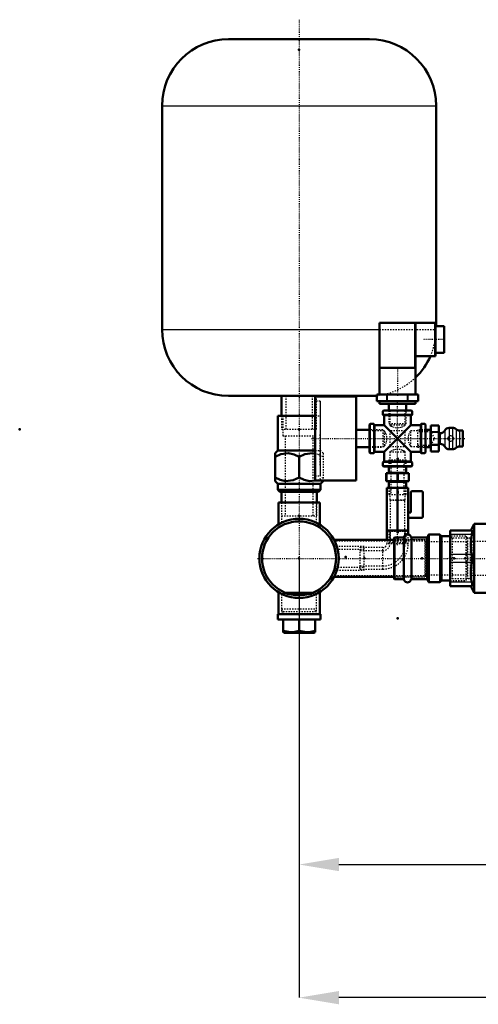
# Model space of a CAD drawing. Header units: millimetres. Extents: x -653 to 351, y -335 to 1145.
# Tile 1 of 4: x -653 to -308, y -335 to 405. Entities that reach past the tile are written whole.
import ezdxf

# ---------------------------------------------------------------- set-up
doc = ezdxf.new("R2010")
doc.units = ezdxf.units.MM
doc.linetypes.add('Center', pattern=[1.5, 0.45, -0.5, 0.05, -0.5])
doc.linetypes.add('Dashed', pattern=[2, 1, -1])
for name, color, linetype, lineweight in [('2d ConnectionPoints', 7, 'Continuous', 50), ('AM_0', 7, 'Continuous', 50), ('AM_4', 3, 'Continuous', 25), ('AM_5', 3, 'Continuous', 25), ('AM_7', 7, 'Center', 25), ('AM_9', 6, 'Dashed', 25)]:
    doc.layers.add(name, color=color, linetype=linetype, lineweight=lineweight)
doc.dimstyles.new('ISO-25', dxfattribs={"dimtxt": 2.5, "dimasz": 2.5, "dimexe": 1.25, "dimexo": 0.625, "dimtad": 1, "dimtxsty": 'Standard', "dimcen": 2.5, "dimadec": 0, "dimazin": 0, "dimtfac": 1, "dimtmove": 0, "dimatfit": 3, "dimfxl": 1, "dimarcsym": 0})

# ---------------------------------------------------------------- blocks, each defined once
blk = doc.blocks.new('1_Screwed_Plug_UG1002093_1_0_in_HSVP164161451021531101300230_1')
at = {"layer": 'AM_0'}
for p, q in [((-452.86, -26), (-433.14, -26)), ((-449.65, -27), (-436.35, -27)), ((-459, -42), (-427, -42)), ((-459, -42), (-459, -46)), ((-427, -46), (-427, -42)), ((-459, -46), (-427, -46)), ((-455, -46), (-455, -55.5)), ((-443, -46), (-443, -54.43)), ((-431, -46), (-431, -55.5)), ((-455, -55.5), (-454.13, -56)), ((-454.13, -56), (-431.87, -56)), ((-431.87, -56), (-431, -55.5))]:
    blk.add_line(p, q, dxfattribs=at)
for points in [[(-443, -54.43), (-446.14, -55.24), (-449.43, -55.49), (-455, -54.43)], [(-431, -54.43), (-434.14, -55.24), (-437.43, -55.49), (-443, -54.43)]]:
    blk.add_lwpolyline(points, dxfattribs=at)
at = {"layer": 'AM_9'}
for p, q in [((-455.06, -26), (-456.22, -27)), ((-456.22, -27), (-456.22, -37.98)), ((-456.22, -27), (-449.65, -27)), ((-455.06, -26), (-452.86, -26)), ((-436.35, -27), (-429.78, -27)), ((-433.14, -26), (-430.94, -26)), ((-429.78, -27), (-430.94, -26)), ((-429.78, -37.98), (-429.78, -27)), ((-456.22, -37.98), (-455.06, -39.99)), ((-456.22, -37.98), (-429.78, -37.98)), ((-455.06, -39.99), (-456.22, -42)), ((-455.06, -39.99), (-430.94, -39.99)), ((-430.94, -39.99), (-429.78, -37.98)), ((-429.78, -42), (-430.94, -39.99))]:
    blk.add_line(p, q, dxfattribs=at)
blk = doc.blocks.new('2_TankUG1042142_0_in_HSVP164161451021531101300230_1')
at = {"layer": 'AM_0'}
for p, q in [((-496, 390), (-390, 390)), ((-546, 340), (-546, 172)), ((-340, 174.5), (-340, 340)), ((-496, 122), (-390, 122)), ((-456.22, 122), (-456.22, 107)), ((-429.78, 121.5), (-429.78, 122))]:
    blk.add_line(p, q, dxfattribs=at)
for centre, start, end in [((-496, 340), 90, 180), ((-390, 340), 360, 90), ((-496, 172), 180, 270), ((-390, 172), 313.63011, 336.42182), ((-390, 172), 270, 276.30251)]:
    blk.add_arc(centre, 50, start, end, dxfattribs=at)
at = {"layer": 'AM_4'}
for p, q in [((-546, 340), (-340, 340)), ((-546, 172), (-382.5, 172))]:
    blk.add_line(p, q, dxfattribs=at)
at = {"layer": 'AM_7'}
blk.add_line((-443, 404.65), (-443, -57.5), dxfattribs=at)
at = {"layer": 'AM_9'}
for p, q in [((-382.5, 172), (-340, 172)), ((-340, 172), (-340, 174.5)), ((-453, 122), (-453, 97)), ((-433, 97), (-433, 122)), ((-429.78, 97), (-429.78, 121.5)), ((-456.22, 107), (-456.22, 97)), ((-456.22, 97), (-429.78, 97))]:
    blk.add_line(p, q, dxfattribs=at)
for start, end in [(336.42182, 0), (276.30251, 313.63011)]:
    blk.add_arc((-390, 172), 50, start, end, dxfattribs=at)
blk = doc.blocks.new('3_Reflex_fitting__UG1052386_0_in_HSVP164161451021531101300230_1')
at = {"layer": 'AM_0'}
for p, q in [((-459, 107), (-459, 81)), ((-459, 107), (-431, 107)), ((-459, 81), (-461, 79)), ((-461, 58), (-461, 79)), ((-459, 81), (-431, 81)), ((-443, 76.22), (-443, 60.78)), ((-461, 58), (-459, 56)), ((-459, 56), (-459, 51.5)), ((-459, 56), (-427, 56)), ((-430.83, 58.37), (-430.31, 58.5)), ((-427, 56), (-425, 58)), ((-427, 51.5), (-427, 56)), ((-425, 58.45), (-425, 58)), ((-459, 51.5), (-457.5, 50)), ((-459, 51.5), (-427, 51.5)), ((-457.5, 50), (-428.5, 50)), ((-456.25, 50), (-456.25, 42)), ((-429.75, 42), (-429.75, 50)), ((-428.5, 50), (-427, 51.5))]:
    blk.add_line(p, q, dxfattribs=at)
for points in [[(-443, 76.22), (-446.75, 78.01), (-450.87, 78.95), (-456.68, 78.21), (-461, 76.22)], [(-430.98, 78.66), (-432.87, 78.95), (-438.68, 78.21), (-443, 76.22)], [(-461, 60.78), (-457.25, 58.99), (-453.13, 58.05), (-447.32, 58.79), (-443, 60.78)], [(-443, 60.78), (-439.25, 58.99), (-435.13, 58.05), (-430.83, 58.37)]]:
    blk.add_lwpolyline(points, dxfattribs=at)
at = {"layer": 'AM_9'}
for p, q in [((-455.25, 107), (-455.25, 92)), ((-431, 107), (-427, 107)), ((-430.75, 92), (-430.75, 107)), ((-455.25, 92), (-430.75, 92)), ((-453.5, 92), (-453.5, 32)), ((-432.5, 32), (-432.5, 92)), ((-431, 81), (-427, 81)), ((-425, 76.22), (-427.47, 77.49)), ((-425, 79), (-427, 81)), ((-425, 79), (-425, 58.45)), ((-456.25, 42), (-456.25, 32)), ((-429.75, 32), (-429.75, 42)), ((-456.25, 32), (-429.75, 32))]:
    blk.add_line(p, q, dxfattribs=at)
for points in [[(-427.47, 77.49), (-428.75, 78.01), (-430.98, 78.66)], [(-430.31, 58.5), (-429.32, 58.79), (-425, 60.78)]]:
    blk.add_lwpolyline(points, dxfattribs=at)
blk = doc.blocks.new('4_Pressure_gauge_UG1050785_0_in_HSVP164161451021531101300230_1')
at = {"layer": 'AM_0'}
for p, q in [((-400, 121.5), (-431, 121.5)), ((-431, 121.5), (-431, 58.5)), ((-400, 121.5), (-400, 58.5)), ((-390, 96.58), (-400, 96.58)), ((-400, 83.42), (-390, 83.42)), ((-431, 58.5), (-400, 58.5))]:
    blk.add_line(p, q, dxfattribs=at)
at = {"layer": 'AM_9'}
for p, q in [((-427.1, 118), (-431, 118)), ((-427.1, 118), (-427.1, 62)), ((-427.1, 117.95), (-427, 117.95)), ((-427.1, 117.95), (-427, 117.95)), ((-427.1, 115.75), (-427, 115.75)), ((-427.1, 115.71), (-427, 115.71)), ((-427.1, 115.16), (-427, 115.16)), ((-427.1, 115.15), (-427, 115.15)), ((-427.1, 114.25), (-427, 114.25)), ((-427.1, 114.2), (-427, 114.2)), ((-427.1, 113.18), (-427, 113.18)), ((-427.1, 113.14), (-427, 113.14)), ((-427, 112.28), (-427.1, 112.28)), ((-427.1, 111.82), (-427, 111.82)), ((-427.1, 111.77), (-427, 111.77)), ((-427, 114.25), (-427, 117.95)), ((-427, 65.75), (-427, 114.2)), ((-427.1, 108.07), (-427, 108.07)), ((-427.1, 108), (-427, 108)), ((-427.1, 106.27), (-427, 106.27)), ((-427.1, 106.2), (-427, 106.2)), ((-427.1, 96.55), (-427, 96.55)), ((-427.1, 96.46), (-427, 96.46)), ((-380, 96.58), (-390, 96.58)), ((-380, 96.58), (-380, 83.42)), ((-427.5, 92.93), (-427, 92.93)), ((-427.5, 92.93), (-427.5, 69.5)), ((-427.5, 92.25), (-427, 92.25)), ((-427, 92), (-427.5, 92)), ((-427.5, 91.99), (-427, 91.99)), ((-427.5, 91.18), (-427, 91.18)), ((-427.5, 90.86), (-427, 90.86)), ((-427.5, 88.85), (-427, 88.85)), ((-427.1, 95.91), (-427, 95.91)), ((-427.1, 95.81), (-427, 95.81)), ((-427.1, 84.29), (-427, 84.29)), ((-427.1, 84.19), (-427, 84.19)), ((-427.1, 83.64), (-427, 83.64)), ((-427.1, 83.54), (-427, 83.54)), ((-390, 83.42), (-380, 83.42)), ((-427.5, 69.5), (-427.1, 69.5)), ((-427.1, 73.88), (-427, 73.88)), ((-427.1, 73.8), (-427, 73.8)), ((-427.1, 72.08), (-427, 72.08)), ((-427.1, 72), (-427, 72)), ((-427.1, 70.84), (-427, 70.84)), ((-427, 70.71), (-427.1, 70.71)), ((-427.1, 68.18), (-427, 68.18)), ((-427.1, 68.13), (-427, 68.13)), ((-427.1, 67.72), (-427, 67.72)), ((-427.1, 66.9), (-427, 66.9)), ((-427.1, 66.86), (-427, 66.86)), ((-431, 62), (-427.1, 62)), ((-427.1, 65.75), (-427, 65.75)), ((-427.1, 65.7), (-427, 65.7)), ((-427.1, 64.84), (-427, 64.84)), ((-427.1, 64.84), (-427, 64.84)), ((-427.1, 64.33), (-427, 64.33)), ((-427.1, 64.29), (-427, 64.29)), ((-427.1, 62.05), (-427, 62.05)), ((-427.1, 62.04), (-427, 62.04)), ((-427, 62.05), (-427, 65.7))]:
    blk.add_line(p, q, dxfattribs=at)
blk = doc.blocks.new('5_Air_valve_UG1069318_0_in_HSVP164161451021531101300230_1')
at = {"layer": 'AM_0'}
for p, q in [((-344.8, 96.58), (-348, 96.58)), ((-338, 99.69), (-344, 99.69)), ((-344, 80.31), (-344, 99.69)), ((-338, 80.31), (-338, 99.69)), ((-327.63, 98), (-330.07, 98)), ((-337, 94), (-337.2, 94)), ((-320, 96), (-322.34, 96)), ((-320, 96), (-320, 84)), ((-348, 83.42), (-344.8, 83.42)), ((-337.2, 86), (-337, 86)), ((-330.07, 82), (-327.63, 82)), ((-322.34, 84), (-320, 84)), ((-344, 80.31), (-338, 80.31))]:
    blk.add_line(p, q, dxfattribs=at)
for centre, radius, start, end in [((-344.8, 97.38), 0.8, 270, 0), ((-330.07, 94), 4, 90, 150), ((-327.63, 94), 4, 48.59038, 90), ((-322.34, 100), 4, 228.59038, 270), ((-337.2, 94.8), 0.8, 180, 270), ((-337, 98), 4, 270, 330), ((-344.8, 82.62), 0.8, 360, 90), ((-337.2, 85.2), 0.8, 90, 180), ((-337, 82), 4, 30, 90), ((-330.07, 86), 4, 210, 270), ((-327.63, 86), 4, 270, 311.40962), ((-322.34, 80), 4, 90, 131.40962)]:
    blk.add_arc(centre, radius, start, end, dxfattribs=at)
at = {"layer": 'AM_4'}
for p, q in [((-344.8, 96.58), (-344.8, 83.42)), ((-338, 99.58), (-344, 99.58)), ((-330.07, 98), (-330.07, 82)), ((-327.63, 98), (-327.63, 82)), ((-324.99, 97), (-324.99, 83)), ((-338, 95.14), (-344, 95.14)), ((-338, 94.45), (-344, 94.45)), ((-337.2, 94), (-337.2, 86)), ((-337, 94), (-337, 86)), ((-333.54, 96), (-333.54, 84)), ((-322.34, 96), (-322.34, 84)), ((-338, 85.55), (-344, 85.55)), ((-338, 84.86), (-344, 84.86)), ((-338, 80.42), (-344, 80.42))]:
    blk.add_line(p, q, dxfattribs=at)
at = {"layer": 'AM_7'}
blk.add_line((-433.55, 90), (-318.3, 90), dxfattribs=at)
at = {"layer": 'AM_9'}
for p, q in [((-354, 96.58), (-354, 83.42)), ((-348, 96.58), (-354, 96.58)), ((-344, 95), (-354, 95)), ((-341, 90), (-344, 95)), ((-344, 85), (-341, 90)), ((-354, 85), (-344, 85)), ((-354, 83.42), (-348, 83.42))]:
    blk.add_line(p, q, dxfattribs=at)
for points in [[(-330.07, 88.31), (-330.56, 88.75), (-330.89, 89.33), (-331, 89.99), (-330.89, 90.65), (-330.57, 91.24), (-330.07, 91.69)], [(-327.63, 91.46), (-328.19, 91.83), (-328.84, 91.99), (-329.5, 91.94), (-330.07, 91.69)], [(-327.63, 91.46), (-327.23, 90.94), (-327.02, 90.31), (-327.03, 89.64), (-327.26, 89.01), (-327.63, 88.54)], [(-330.07, 88.31), (-329.46, 88.05), (-328.8, 88.01), (-328.18, 88.18), (-327.63, 88.54)]]:
    blk.add_lwpolyline(points, dxfattribs=at)
blk = doc.blocks.new('6_Pressure_transmitter_Midas_1_0_in_HSVP164161451021531101300230_1')
at = {"layer": 'AM_0'}
for p, q in [((-340.5, 177), (-382.5, 177)), ((-382.5, 123), (-382.5, 177)), ((-355.5, 123), (-355.5, 177)), ((-340.5, 152), (-340.5, 177)), ((-334, 174.5), (-340.5, 174.5)), ((-334, 174.5), (-334, 154.5)), ((-355.5, 152), (-340.5, 152)), ((-340.5, 154.5), (-334, 154.5)), ((-355.5, 143), (-382.5, 143)), ((-353.49, 123), (-384.51, 123)), ((-384.51, 123), (-384.51, 118)), ((-353.49, 118), (-353.49, 123)), ((-353.49, 118), (-384.51, 118)), ((-382.5, 118), (-382.5, 116)), ((-355.5, 116), (-382.5, 116)), ((-375.5, 116), (-375.5, 111)), ((-362.5, 111), (-362.5, 116)), ((-355.5, 116), (-355.5, 118))]:
    blk.add_line(p, q, dxfattribs=at)
at = {"layer": 'AM_4'}
for p, q in [((-382, 143), (-382, 177)), ((-356, 143), (-356, 177)), ((-355, 152), (-355, 177)), ((-341, 152), (-341, 177)), ((-384.44, 118), (-384.44, 123)), ((-376.94, 118), (-376.94, 123)), ((-376.51, 118), (-376.51, 123)), ((-361.49, 118), (-361.49, 123)), ((-361.06, 118), (-361.06, 123)), ((-353.56, 118), (-353.56, 123))]:
    blk.add_line(p, q, dxfattribs=at)
at = {"layer": 'AM_7'}
for p, q in [((-333.25, 164.5), (-349.75, 164.5)), ((-369, 144), (-369, 122)), ((-369, 9.95), (-369, 118.85))]:
    blk.add_line(p, q, dxfattribs=at)
at = {"layer": 'AM_9'}
for p, q in [((-375.5, 111), (-375.5, 101)), ((-362.5, 101), (-362.5, 111)), ((-362.5, 101), (-375.5, 101))]:
    blk.add_line(p, q, dxfattribs=at)
blk = doc.blocks.new('7_Pipe_pieceUG1050780_0_in_HSVP164161451021531101300230_1')
at = {"layer": 'AM_0'}
for p, q in [((-358.5, 111), (-379.5, 111)), ((-380, 110.5), (-380, 108)), ((-358.5, 107.5), (-379.5, 107.5)), ((-379, 107), (-379, 100)), ((-359, 100), (-359, 107)), ((-358, 108), (-358, 110.5)), ((-390, 100.5), (-390, 79.5)), ((-387, 101), (-389.5, 101)), ((-386.5, 100.5), (-386.5, 79.5)), ((-379, 100), (-386, 100)), ((-379, 100), (-359, 80)), ((-379, 80), (-359, 100)), ((-352, 100), (-359, 100)), ((-351.5, 100.5), (-351.5, 79.5)), ((-348.5, 101), (-351, 101)), ((-348, 100.5), (-348, 79.5)), ((-389.5, 79), (-387, 79)), ((-386, 80), (-379, 80)), ((-379, 80), (-379, 73)), ((-359, 73), (-359, 80)), ((-359, 80), (-352, 80)), ((-351, 79), (-348.5, 79)), ((-380, 72), (-380, 69.5)), ((-358.5, 72.5), (-379.5, 72.5)), ((-358.5, 69), (-379.5, 69)), ((-358, 69.5), (-358, 72))]:
    blk.add_line(p, q, dxfattribs=at)
for centre, start, end in [((-379.5, 110.5), 90, 180), ((-358.5, 110.5), 360, 90), ((-379.5, 108), 180, 270), ((-379.5, 107), 0, 90), ((-358.5, 107), 90, 180), ((-358.5, 108), 270, 0), ((-389.5, 100.5), 90, 180), ((-387, 100.5), 360, 90), ((-386, 100.5), 180, 270), ((-352, 100.5), 270, 0), ((-351, 100.5), 90, 180), ((-348.5, 100.5), 360, 90), ((-389.5, 79.5), 180, 270), ((-387, 79.5), 270, 0), ((-386, 79.5), 90, 180), ((-352, 79.5), 360, 90), ((-351, 79.5), 180, 270), ((-348.5, 79.5), 270, 0), ((-379.5, 72), 90, 180), ((-379.5, 69.5), 180, 270), ((-379.5, 73), 270, 0), ((-358.5, 73), 180, 270), ((-358.5, 72), 0, 90), ((-358.5, 69.5), 270, 0)]:
    blk.add_arc(centre, 0.5, start, end, dxfattribs=at)
at = {"layer": 'AM_4'}
for p, q in [((-358, 110.5), (-380, 110.5)), ((-358, 108), (-380, 108)), ((-359, 107), (-379, 107)), ((-389.5, 101), (-389.5, 79)), ((-387, 101), (-387, 79)), ((-386, 100), (-386, 80)), ((-352, 100), (-352, 80)), ((-351, 101), (-351, 79)), ((-348.5, 101), (-348.5, 79)), ((-358, 72), (-380, 72)), ((-358, 69.5), (-380, 69.5)), ((-359, 73), (-379, 73))]:
    blk.add_line(p, q, dxfattribs=at)
at = {"layer": 'AM_9'}
for p, q in [((-374.88, 111), (-374.88, 100)), ((-363.13, 99.99), (-363.13, 111)), ((-363.13, 100), (-374.88, 100)), ((-379, 95.87), (-390, 95.87)), ((-379, 95.87), (-379, 84.12)), ((-374.88, 95.87), (-374.88, 84.12)), ((-363.13, 95.87), (-374.88, 95.87)), ((-363.13, 84.12), (-363.13, 95.87)), ((-348, 95.87), (-359.01, 95.87)), ((-359, 84.12), (-359, 95.87)), ((-390, 84.12), (-378.99, 84.12)), ((-374.88, 84.12), (-363.13, 84.12)), ((-359, 84.12), (-348, 84.12)), ((-374.88, 80), (-363.13, 80)), ((-374.88, 80), (-374.88, 69)), ((-363.13, 69), (-363.13, 80.01))]:
    blk.add_line(p, q, dxfattribs=at)
for points in [[(-374.88, 100), (-374.6, 99.84), (-373.83, 99.42), (-372.55, 98.84), (-370.7, 98.27), (-369.08, 98.09), (-367.44, 98.24), (-365.97, 98.64), (-364.57, 99.23), (-363.5, 99.78), (-363.13, 100), (-363.13, 100)], [(-379, 95.87), (-378.84, 95.6), (-378.42, 94.83), (-377.84, 93.55), (-377.27, 91.7), (-377.09, 90.08), (-377.24, 88.44), (-377.64, 86.97), (-378.23, 85.57), (-378.78, 84.5), (-379, 84.13), (-379, 84.12)], [(-359, 84.12), (-359.16, 84.4), (-359.58, 85.17), (-360.16, 86.45), (-360.73, 88.3), (-360.91, 89.92), (-360.76, 91.56), (-360.36, 93.03), (-359.77, 94.43), (-359.22, 95.5), (-359, 95.87), (-359, 95.87)], [(-363.13, 80), (-363.36, 80.14), (-364.06, 80.52), (-365.27, 81.09), (-367.07, 81.68), (-368.7, 81.9), (-370.37, 81.79), (-371.85, 81.42), (-373.27, 80.85), (-374.4, 80.27), (-374.87, 80.01), (-374.88, 80)]]:
    blk.add_lwpolyline(points, dxfattribs=at)
blk = doc.blocks.new('8_Coupling_UG1050776_0_in_HSVP164161451021531101300230_1')
at = {"layer": 'AM_0'}
for p, q in [((-375.58, 69), (-375.58, 64.8)), ((-362.42, 64.8), (-362.42, 69)), ((-360.5, 64), (-377.5, 64)), ((-377.5, 64), (-377.5, 58)), ((-360.5, 64), (-360.5, 58)), ((-360.5, 58), (-377.5, 58)), ((-375.58, 57.2), (-375.58, 53)), ((-362.42, 53), (-362.42, 57.2))]:
    blk.add_line(p, q, dxfattribs=at)
for centre, start, end in [((-376.38, 64.8), 270, 360), ((-361.62, 64.8), 180, 270), ((-376.38, 57.2), 0, 90), ((-361.62, 57.2), 90, 180)]:
    blk.add_arc(centre, 0.8, start, end, dxfattribs=at)
at = {"layer": 'AM_4'}
for p, q in [((-377.1, 64), (-377.1, 58)), ((-375.58, 64.8), (-362.42, 64.8)), ((-369.4, 64), (-369.4, 58)), ((-368.6, 64), (-368.6, 58)), ((-360.9, 64), (-360.9, 58)), ((-375.58, 57.2), (-362.42, 57.2))]:
    blk.add_line(p, q, dxfattribs=at)
at = {"layer": 'AM_9'}
for p, q in [((-375.58, 74), (-362.42, 74)), ((-375.58, 74), (-375.58, 69)), ((-374, 74), (-374, 48)), ((-364, 48), (-364, 74)), ((-362.42, 69), (-362.42, 74)), ((-375.58, 53), (-375.58, 48)), ((-362.42, 48), (-362.42, 53)), ((-375.58, 48), (-362.42, 48))]:
    blk.add_line(p, q, dxfattribs=at)
blk = doc.blocks.new('9_Cock_UG1050856_0_in_HSVP164161451021531101300230_1')
at = {"layer": 'AM_0'}
for p, q in [((-361, 53), (-377, 53)), ((-377, 53), (-377, 21)), ((-369, 53), (-369, 21)), ((-361, 53), (-361, 21)), ((-359, 34.5), (-359, 49.5)), ((-358, 50.5), (-351, 50.5)), ((-350, 49.5), (-350, 31.5)), ((-361, 34.5), (-359, 34.5)), ((-351, 30.5), (-361, 30.5)), ((-373.92, 21), (-377, 21)), ((-365.92, 21), (-372.08, 21)), ((-361, 21), (-364.08, 21))]:
    blk.add_line(p, q, dxfattribs=at)
for centre, start, end in [((-358, 49.5), 90, 180), ((-351, 49.5), 360, 90), ((-351, 31.5), 270, 0)]:
    blk.add_arc(centre, 1, start, end, dxfattribs=at)
at = {"layer": 'AM_9'}
for p, q in [((-374.88, 53), (-374.88, 44)), ((-363.12, 44), (-363.12, 53)), ((-374.88, 44), (-374.5, 43.77)), ((-374.88, 44), (-363.12, 44)), ((-374.5, 43.77), (-374.5, 12)), ((-374.5, 43.77), (-363.5, 43.77)), ((-363.5, 43.77), (-363.12, 44)), ((-363.5, 12), (-363.5, 43.77)), ((-375.58, 20.5), (-375.58, 12)), ((-375.58, 20.5), (-362.42, 20.5)), ((-362.42, 12), (-362.42, 20.5)), ((-375.58, 12), (-362.42, 12))]:
    blk.add_line(p, q, dxfattribs=at)
for centre, start, end in [((-376.08, 20.5), 360, 90), ((-361.92, 20.5), 90, 180)]:
    blk.add_arc(centre, 0.5, start, end, dxfattribs=at)
blk = doc.blocks.new('10_Elbow_UG1030863_0_in_HSVP164161451021531101300230_1')
at = {"layer": 'AM_0'}
for p, q in [((-377.07, 21), (-377.07, 14)), ((-377, 21), (-377.07, 21)), ((-372.08, 21), (-373.92, 21)), ((-364.08, 21), (-365.92, 21)), ((-360.93, 21), (-361, 21)), ((-360.93, 18.06), (-360.93, 21))]:
    blk.add_line(p, q, dxfattribs=at)
at = {"layer": 'AM_9'}
for p, q in [((-374.72, 21), (-374.72, 11)), ((-363.28, 11), (-363.28, 21)), ((-360.93, 11), (-360.93, 18.06)), ((-380, 8.07), (-397, 8.07)), ((-397, -8.07), (-397, 8.07)), ((-380, -8.07), (-380, 8.07)), ((-377.07, 14), (-377.07, 11)), ((-360.93, 11), (-377.07, 11)), ((-380, 5.72), (-397, 5.72)), ((-397, -5.72), (-380, -5.72)), ((-397, -8.07), (-380, -8.07))]:
    blk.add_line(p, q, dxfattribs=at)
for radius in [16.72, 5.28, 19.07, 2.93]:
    blk.add_arc((-380, 11), radius, 270, 360, dxfattribs=at)
blk = doc.blocks.new('11_Distributor_pipe_UG11145040003_1_0_in_HSVP164161451021531101300230_1')
at = {"layer": 'AM_0'}
for p, q in [((-458.52, 42), (-458.52, 25.53)), ((-458.52, 42), (-427.48, 42)), ((-427.48, 25.57), (-427.48, 42)), ((-371.5, 14), (-416.59, 14)), ((-416.69, -14), (-371.5, -14)), ((-458.52, -25.57), (-458.52, -42)), ((-427.48, -42), (-427.48, -25.53))]:
    blk.add_line(p, q, dxfattribs=at)
for radius in [29.81, 27.81]:
    blk.add_circle((-443, 0), radius, dxfattribs=at)
at = {"layer": 'AM_7'}
blk.add_line((-474.3, 0), (351.3, 0), dxfattribs=at)
at = {"layer": 'AM_9'}
for p, q in [((-456.22, 42), (-456.22, 26.78)), ((-429.78, 26.8), (-429.78, 42)), ((-348, 12.8), (-416, 12.8)), ((-394, 8.9), (-414.55, 8.9)), ((-394, -8.9), (-394, 8.9)), ((-348, 14), (-371.5, 14)), ((-348, -14), (-348, 14)), ((-394, 6.6), (-413.93, 6.6)), ((-413.91, -6.6), (-394, -6.6)), ((-416.08, -12.8), (-348, -12.8)), ((-414.52, -8.9), (-394, -8.9)), ((-371.5, -14), (-348, -14)), ((-456.22, -26.8), (-456.22, -42)), ((-429.78, -42), (-429.78, -26.78))]:
    blk.add_line(p, q, dxfattribs=at)
blk = doc.blocks.new('18_Dea_Socket_UG104224901_1_0_in_HSVP164161451021531101300230_1')
at = {"layer": 'AM_0'}
for p, q in [((-371.25, 15.62), (-371.5, 15.38)), ((-371.5, 15.38), (-371.5, -15.38)), ((-364.85, 15.62), (-371.25, 15.62)), ((-371.25, 15.62), (-371.25, -15.62)), ((-347.2, 15.62), (-358.15, 15.62)), ((-345.76, 17.67), (-346.26, 16.28)), ((-337.35, 18), (-345.29, 18)), ((-336.74, 17.28), (-336.88, 17.67)), ((-329.5, 16.62), (-335.8, 16.62)), ((-371.5, -15.38), (-371.25, -15.62)), ((-371.25, -15.62), (-364.85, -15.62)), ((-358.15, -15.62), (-347.2, -15.62)), ((-346.26, -16.28), (-345.76, -17.67)), ((-345.29, -18), (-337.35, -18)), ((-336.88, -17.67), (-336.74, -17.28)), ((-335.8, -16.63), (-329.5, -16.63))]:
    blk.add_line(p, q, dxfattribs=at)
for centre, radius, start, end in [((-364.85, 16.62), 1, 270, 343.39845), ((-361.5, 15.62), 2.5, 16.60155, 163.39845), ((-358.15, 16.62), 1, 196.60155, 270), ((-347.2, 16.62), 1, 270, 340), ((-345.29, 17.5), 0.5, 90, 160), ((-337.35, 17.5), 0.5, 20, 90), ((-335.8, 17.63), 1, 200, 270), ((-364.85, -16.63), 1, 16.60155, 90), ((-361.5, -15.62), 2.5, 196.60155, 343.39845), ((-358.15, -16.63), 1, 90, 163.39845), ((-347.2, -16.63), 1, 20, 90), ((-345.29, -17.5), 0.5, 200, 270), ((-337.35, -17.5), 0.5, 270, 340), ((-335.8, -17.63), 1, 90, 160)]:
    blk.add_arc(centre, radius, start, end, dxfattribs=at)
at = {"layer": 'AM_4'}
for p, q in [((-364.85, 15.62), (-364.85, -15.62)), ((-363.9, 16.34), (-363.9, -16.34)), ((-359.1, 16.34), (-359.1, -16.34)), ((-358.15, 15.62), (-358.15, -15.62)), ((-347.2, 15.62), (-347.2, -15.62)), ((-346.26, 16.28), (-346.26, -16.28)), ((-345.76, 17.67), (-345.76, -17.67)), ((-345.29, 18), (-345.29, -18)), ((-337.35, 18), (-337.35, -18)), ((-336.88, 17.67), (-336.88, -17.67)), ((-336.74, 17.28), (-336.74, -17.28)), ((-335.8, 16.62), (-335.8, -16.63))]:
    blk.add_line(p, q, dxfattribs=at)
at = {"layer": 'AM_9'}
for p, q in [((-317.75, 16.62), (-329.5, 16.62)), ((-316.5, 15.38), (-317.75, 16.62)), ((-317.75, 16.62), (-317.75, -16.63)), ((-316.5, 15.38), (-316.5, -15.38)), ((-371, 14), (-371.5, 14.5)), ((-348.5, 14), (-371, 14)), ((-371, 14), (-371, -14)), ((-348.5, 14), (-348.5, -14)), ((-348, 12.5), (-348.5, 13)), ((-317, 12.5), (-348, 12.5)), ((-316.5, 13), (-317, 12.5)), ((-317, 12.5), (-317, -12.5)), ((-371.5, -14.5), (-371, -14)), ((-371, -14), (-348.5, -14)), ((-348.5, -13), (-348, -12.5)), ((-348, -12.5), (-317, -12.5)), ((-317, -12.5), (-316.5, -13)), ((-329.5, -16.63), (-317.75, -16.63)), ((-317.75, -16.63), (-316.5, -15.38))]:
    blk.add_line(p, q, dxfattribs=at)
blk = doc.blocks.new('19_Ball_valve_UG1041622_011_1_0_in_HSVP164161451021531101300230_1')
at = {"layer": 'AM_0'}
for p, q in [((-273.21, 54.54), (-285.85, 41.9)), ((-200, 56), (-269.68, 56)), ((-282.75, 33.69), (-267.9, 48.54)), ((-264.37, 50), (-200, 50)), ((-297.86, 43), (-300.75, 38)), ((-300.75, 38), (-300.75, 28)), ((-300.75, 38), (-282.75, 38)), ((-297.86, 43), (-284.75, 43)), ((-282.75, 33.69), (-282.75, 38)), ((-280.75, 28), (-280.75, 35.69)), ((-311.44, 26), (-313.99, 21)), ((-298.66, 26), (-311.44, 26)), ((-311.44, 26), (-311.44, -26)), ((-300.75, 28), (-280.75, 28)), ((-298.75, 28), (-298.75, 25.97)), ((-270.06, 26), (-282.82, 26)), ((-282.75, 25.98), (-282.75, 28)), ((-267.51, 21), (-270.06, 26)), ((-270.06, 26), (-270.06, -26)), ((-313.12, 21), (-329.5, 21)), ((-329.5, 21), (-329.5, -21)), ((-252, 21), (-268.38, 21)), ((-252, 21), (-252, -21)), ((-313.12, -21), (-329.5, -21)), ((-313.99, -21), (-311.44, -26)), ((-270.06, -26), (-267.51, -21)), ((-252, -21), (-268.38, -21)), ((-311.44, -26), (-270.06, -26))]:
    blk.add_line(p, q, dxfattribs=at)
for points in [[(-282.75, 38), (-283.33, 38.79), (-285.85, 41.9)], [(-290.75, 24.74), (-293.33, 24.87), (-295.61, 25.21), (-297.42, 25.62), (-298.52, 25.93), (-298.75, 26)], [(-282.75, 26), (-283.03, 25.92), (-284.09, 25.62), (-285.88, 25.21), (-288.29, 24.86), (-290.75, 24.74)], [(-313.12, 18), (-313.97, 11.66), (-313.53, 5.1), (-313.12, 3)], [(-313.12, 21), (-312.86, 20.7), (-312.82, 19.82), (-313.02, 18.48), (-313.12, 18)], [(-268.38, 18), (-268.64, 19.47), (-268.68, 20.5), (-268.48, 20.97), (-268.38, 21)], [(-268.38, 3), (-267.53, 9.34), (-267.97, 15.9), (-268.38, 18)], [(-313.12, 3), (-312.86, 1.23), (-312.82, -0.69), (-313.02, -2.49), (-313.12, -3)], [(-268.38, -3), (-268.64, -1.23), (-268.68, 0.69), (-268.48, 2.49), (-268.38, 3)], [(-313.12, -3), (-313.97, -9.34), (-313.53, -15.9), (-313.12, -18)], [(-268.38, -18), (-267.53, -11.66), (-267.97, -5.1), (-268.38, -3)], [(-313.12, -18), (-312.86, -19.47), (-312.82, -20.5), (-313.02, -20.97), (-313.12, -21)], [(-268.38, -21), (-268.64, -20.7), (-268.68, -19.82), (-268.48, -18.48), (-268.38, -18)]]:
    blk.add_lwpolyline(points, dxfattribs=at)
for centre in [(-269.68, 51), (-264.37, 45)]:
    blk.add_arc(centre, 5, 90, 135, dxfattribs=at)
at = {"layer": 'AM_4'}
for p, q in [((-313.12, 18), (-329.5, 18)), ((-252, 18), (-268.38, 18)), ((-313.12, 3), (-329.5, 3)), ((-252, 3), (-268.38, 3)), ((-313.12, -3), (-329.5, -3)), ((-252, -3), (-268.38, -3)), ((-313.12, -18), (-329.5, -18)), ((-252, -18), (-268.38, -18))]:
    blk.add_line(p, q, dxfattribs=at)
at = {"layer": 'AM_7'}
blk.add_line((-290.75, 44.39), (-290.75, 13.86), dxfattribs=at)
at = {"layer": 'AM_9'}
for p, q in [((-193.04, 59.71), (-196.46, 56.29)), ((-182.35, 60), (-192.34, 60)), ((-197.16, 56), (-200, 56)), ((-180.75, 51.6), (-180.75, 58.4)), ((-200, 50), (-182.35, 50)), ((-298.75, 26), (-298.51, 25.93)), ((-291.37, 24.75), (-289.97, 24.75)), ((-328, 15.25), (-329.5, 16.75)), ((-314.5, 15.25), (-328, 15.25)), ((-328, 15.25), (-328, -15.25)), ((-313.03, 12.7), (-314.5, 15.25)), ((-314.5, 15.25), (-314.5, -15.25)), ((-267, 15.25), (-268.47, 12.7)), ((-253.5, 15.25), (-267, 15.25)), ((-267, 15.25), (-267, -15.25)), ((-252, 16.75), (-253.5, 15.25)), ((-253.5, 15.25), (-253.5, -15.25)), ((-268.47, 12.7), (-313.03, 12.7)), ((-313.03, 12.7), (-313.03, 2.43)), ((-268.47, 12.7), (-268.47, 2.59)), ((-313.03, -2.61), (-313.03, -12.7)), ((-268.47, -2.45), (-268.47, -12.7)), ((-314.5, -15.25), (-313.03, -12.7)), ((-313.03, -12.7), (-268.47, -12.7)), ((-268.47, -12.7), (-267, -15.25)), ((-329.5, -16.75), (-328, -15.25)), ((-328, -15.25), (-314.5, -15.25)), ((-267, -15.25), (-253.5, -15.25)), ((-253.5, -15.25), (-252, -16.75))]:
    blk.add_line(p, q, dxfattribs=at)
for centre, radius, start, end in [((-192.34, 59), 1, 90, 135), ((-182.35, 58.4), 1.6, 360, 90), ((-197.16, 57), 1, 270, 315), ((-182.35, 51.6), 1.6, 270, 0)]:
    blk.add_arc(centre, radius, start, end, dxfattribs=at)
blk = doc.blocks.new('*D46')
at = {"layer": 'AM_5', "color": 0, "lineweight": -2}
for p, q in [((-443, 0), (-443, -230)), ((0, 0), (0, -230)), ((-413, -230), (-30, -230))]:
    blk.add_line(p, q, dxfattribs=at)
at = {"layer": 'AM_5', "color": 0}
for points in [[(-413, -225), (-413, -235), (-443, -230)], [(-30, -235), (-30, -225), (0, -230)]]:
    blk.add_solid(points, dxfattribs=at)
at = {"layer": 'Defpoints', "color": 0}
for p in [(-443, 0), (0, 0), (0, -215)]:
    blk.add_point(p, dxfattribs=at)
at = {"layer": 'AM_5', "color": 0, "insert": (-221.5, -206), "char_height": 30, "attachment_point": 5}
blk.add_mtext('443', dxfattribs=at)
blk = doc.blocks.new('*D48')
at = {"layer": 'AM_5', "color": 0, "lineweight": -2}
for p, q in [((-443, 0), (-443, -330)), ((320, 0), (320, -330)), ((290, -330), (-413, -330))]:
    blk.add_line(p, q, dxfattribs=at)
at = {"layer": 'AM_5', "color": 0}
for points in [[(-413, -325), (-413, -335), (-443, -330)], [(290, -335), (290, -325), (320, -330)]]:
    blk.add_solid(points, dxfattribs=at)
at = {"layer": 'Defpoints', "color": 0}
for p in [(-443, 0), (320, 0), (-443, -315)]:
    blk.add_point(p, dxfattribs=at)
at = {"layer": 'AM_5', "color": 0, "insert": (-61.5, -306), "char_height": 30, "attachment_point": 5}
blk.add_mtext('763', dxfattribs=at)

msp = doc.modelspace()

# ---------------------------------------------------------------- linework, layer by layer
at = {"layer": '2d ConnectionPoints'}
for p in [(-443, 390), (-443, 382.2), (-369, 111), (-369, 111), (-369, 111), (-369, 111), (-369, 111), (-369, 111), (-653.011, 97), (-443, 97), (-443, 97), (-390, 90), (-390, 90), (-390, 90), (-348, 90), (-348, 90), (-369, 75), (-369, 74), (-369, 69), (-369, 69), (-443, 56), (-369, 53), (-369, 53), (-369, 50), (-369, 49), (-443, 42), (-443, 42), (-443, 42), (-443, 32), (-443, 27.807), (-369, 19.5), (-369, 19.5), (-369, 15), (-443, 0), (-443, 0), (-408, 1), (-394, 0), (-394, 0), (-350.5, 0), (-329.5, 0), (-326.5, 0), (-326.5, 0), (-318, 0), (-443, -27.807), (-443, -42), (-369, -45)]:
    msp.add_point(p, dxfattribs=at)

# ---------------------------------------------------------------- block references
for name in ['2_TankUG1042142_0_in_HSVP164161451021531101300230_1', '6_Pressure_transmitter_Midas_1_0_in_HSVP164161451021531101300230_1', '4_Pressure_gauge_UG1050785_0_in_HSVP164161451021531101300230_1', '7_Pipe_pieceUG1050780_0_in_HSVP164161451021531101300230_1', '3_Reflex_fitting__UG1052386_0_in_HSVP164161451021531101300230_1', '5_Air_valve_UG1069318_0_in_HSVP164161451021531101300230_1', '8_Coupling_UG1050776_0_in_HSVP164161451021531101300230_1', '19_Ball_valve_UG1041622_011_1_0_in_HSVP164161451021531101300230_1', '9_Cock_UG1050856_0_in_HSVP164161451021531101300230_1', '11_Distributor_pipe_UG11145040003_1_0_in_HSVP164161451021531101300230_1', '10_Elbow_UG1030863_0_in_HSVP164161451021531101300230_1', '18_Dea_Socket_UG104224901_1_0_in_HSVP164161451021531101300230_1', '1_Screwed_Plug_UG1002093_1_0_in_HSVP164161451021531101300230_1']:
    msp.add_blockref(name, (0, 0))

# ---------------------------------------------------------------- dimensions: what is measured, and where the dimension line sits
at = {"layer": 'AM_5'}
for base, p1, p2, text, picture, middle in [((0, -230), (-443, 0), (0, 0), '443', '*D46', (-221.5, -230)), ((-443, -330), (320, 0), (-443, 0), '763', '*D48', (-61.5, -330))]:
    dim = msp.add_linear_dim(base=base, p1=p1, p2=p2, text=text, dimstyle='ISO-25', override={"dimtxt": 30, "dimasz": 30, "dimexe": 0, "dimexo": 0, "dimgap": 9}, dxfattribs=at)
    dim.commit()
    dim.dimension.update_dxf_attribs({"geometry": picture, "text_midpoint": middle, "dimtype": 160})

doc.saveas('drawing.dxf')
